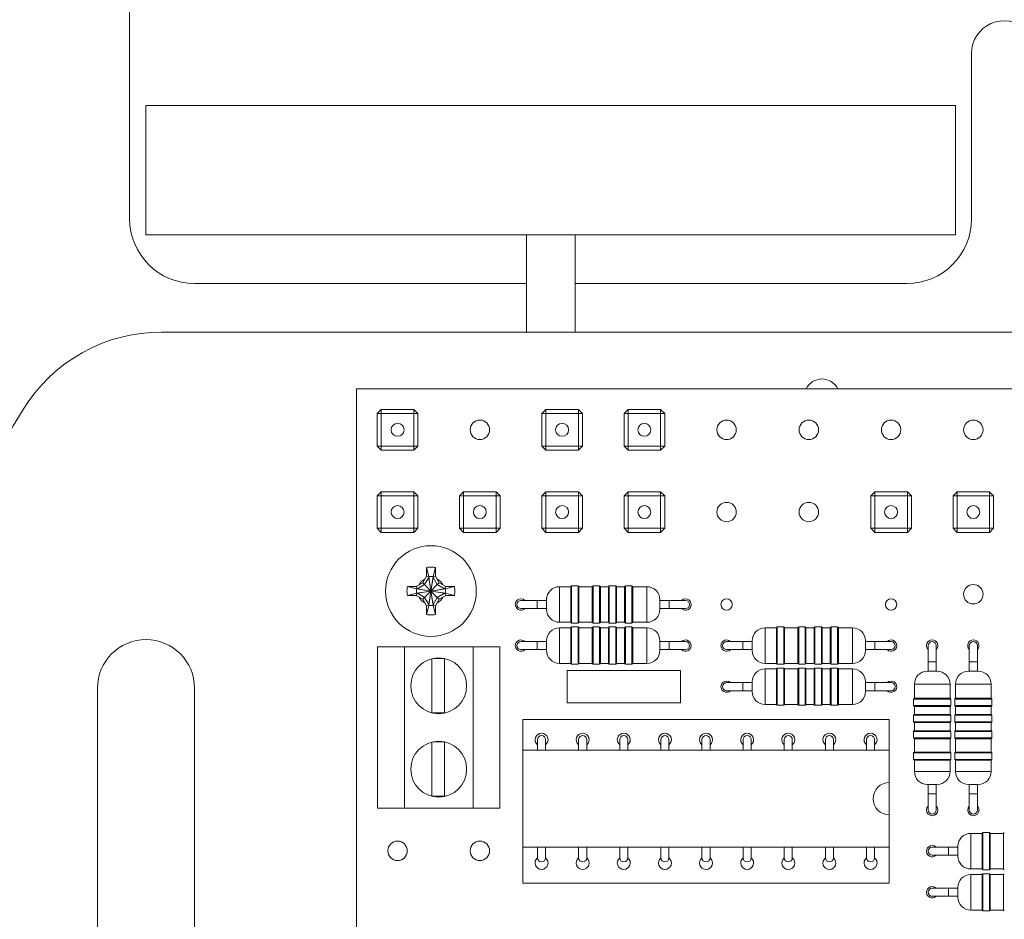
# Model space of a CAD drawing. Header units: millimetres. Extents: x 0 to 239, y 0 to 297.
# Tile 4 of 6: x 111 to 172, y 179 to 234. Entities that reach past the tile are written whole.
import ezdxf

# ---------------------------------------------------------------- set-up
doc = ezdxf.new("R2010")
doc.units = ezdxf.units.MM

msp = doc.modelspace()

# ---------------------------------------------------------------- linework, layer by layer
at = {"color": 7, "linetype": 'Continuous', "lineweight": 15}
for p, q in [((117.815, 221.965), (117.815, 235.965)), ((169.815, 232.193), (169.815, 221.965)), ((118.821, 228.965), (118.821, 220.965)), ((118.821, 228.965), (168.821, 228.965)), ((168.821, 220.965), (168.821, 228.965)), ((118.821, 220.965), (168.821, 220.965)), ((142.321, 220.965), (142.321, 214.965)), ((145.321, 214.965), (145.321, 220.965)), ((142.321, 217.965), (121.815, 217.965)), ((165.815, 217.965), (145.321, 217.965)), ((177.877, 214.965), (119.77, 214.965)), ((131.824, 211.465), (131.824, 138.465)), ((183.324, 211.465), (131.824, 211.465)), ((133.109, 209.93), (133.359, 210.18)), ((133.109, 209.93), (133.359, 209.93)), ((133.109, 207.92), (133.109, 209.93)), ((133.359, 209.93), (133.359, 210.18)), ((133.359, 210.18), (135.369, 210.18)), ((133.359, 209.93), (133.359, 207.92)), ((135.369, 209.93), (133.359, 209.93)), ((135.369, 209.93), (135.369, 210.18)), ((135.369, 210.18), (135.619, 209.93)), ((135.369, 207.92), (135.369, 209.93)), ((135.369, 209.93), (135.619, 209.93)), ((135.619, 209.93), (135.619, 207.92)), ((143.269, 209.93), (143.519, 210.18)), ((143.269, 209.93), (143.519, 209.93)), ((143.269, 207.92), (143.269, 209.93)), ((143.519, 209.93), (143.519, 210.18)), ((143.519, 210.18), (145.529, 210.18)), ((143.519, 209.93), (143.519, 207.92)), ((145.529, 209.93), (143.519, 209.93)), ((145.529, 210.18), (145.779, 209.93)), ((145.529, 209.93), (145.529, 210.18)), ((145.529, 207.92), (145.529, 209.93)), ((145.529, 209.93), (145.779, 209.93)), ((145.779, 209.93), (145.779, 207.92)), ((148.349, 209.93), (148.599, 210.18)), ((148.349, 207.92), (148.349, 209.93)), ((148.349, 209.93), (148.599, 209.93)), ((148.599, 209.93), (148.599, 210.18)), ((148.599, 210.18), (150.609, 210.18)), ((148.599, 209.93), (148.599, 207.92)), ((150.609, 209.93), (148.599, 209.93)), ((150.609, 210.18), (150.859, 209.93)), ((150.609, 209.93), (150.609, 210.18)), ((150.609, 207.92), (150.609, 209.93)), ((150.609, 209.93), (150.859, 209.93)), ((150.859, 209.93), (150.859, 207.92)), ((133.359, 207.67), (133.109, 207.92)), ((133.359, 207.92), (133.109, 207.92)), ((133.359, 207.92), (135.369, 207.92)), ((133.359, 207.67), (133.359, 207.92)), ((135.369, 207.67), (133.359, 207.67)), ((135.369, 207.67), (135.369, 207.92)), ((135.619, 207.92), (135.369, 207.92)), ((135.619, 207.92), (135.369, 207.67)), ((143.519, 207.67), (143.269, 207.92)), ((143.519, 207.92), (143.269, 207.92)), ((143.519, 207.67), (143.519, 207.92)), ((143.519, 207.92), (145.529, 207.92)), ((145.529, 207.67), (143.519, 207.67)), ((145.779, 207.92), (145.529, 207.92)), ((145.529, 207.67), (145.529, 207.92)), ((145.779, 207.92), (145.529, 207.67)), ((148.599, 207.92), (148.349, 207.92)), ((148.599, 207.67), (148.349, 207.92)), ((148.599, 207.92), (150.609, 207.92)), ((148.599, 207.67), (148.599, 207.92)), ((150.609, 207.67), (148.599, 207.67)), ((150.859, 207.92), (150.609, 207.92)), ((150.609, 207.67), (150.609, 207.92)), ((150.859, 207.92), (150.609, 207.67)), ((133.109, 204.85), (133.359, 205.1)), ((133.359, 204.85), (133.359, 205.1)), ((133.359, 205.1), (135.369, 205.1)), ((135.369, 205.1), (135.619, 204.85)), ((135.369, 204.85), (135.369, 205.1)), ((138.189, 204.85), (138.439, 205.1)), ((138.439, 204.85), (138.439, 205.1)), ((138.439, 205.1), (140.449, 205.1)), ((140.449, 205.1), (140.699, 204.85)), ((140.449, 204.85), (140.449, 205.1)), ((143.269, 204.85), (143.519, 205.1)), ((143.519, 204.85), (143.519, 205.1)), ((143.519, 205.1), (145.529, 205.1)), ((145.529, 204.85), (145.529, 205.1)), ((145.529, 205.1), (145.779, 204.85)), ((148.349, 204.85), (148.599, 205.1)), ((148.599, 204.85), (148.599, 205.1)), ((148.599, 205.1), (150.609, 205.1)), ((150.609, 204.85), (150.609, 205.1)), ((150.609, 205.1), (150.859, 204.85)), ((163.589, 204.85), (163.839, 205.1)), ((163.839, 204.85), (163.839, 205.1)), ((163.839, 205.1), (165.849, 205.1)), ((165.849, 204.85), (165.849, 205.1)), ((165.849, 205.1), (166.099, 204.85)), ((168.669, 204.85), (168.919, 205.1)), ((168.919, 204.85), (168.919, 205.1)), ((168.919, 205.1), (170.929, 205.1)), ((170.929, 205.1), (171.179, 204.85)), ((170.929, 204.85), (170.929, 205.1)), ((133.109, 204.85), (133.359, 204.85)), ((133.109, 202.84), (133.109, 204.85)), ((133.359, 204.85), (133.359, 202.84)), ((135.369, 204.85), (133.359, 204.85)), ((135.369, 202.84), (135.369, 204.85)), ((135.369, 204.85), (135.619, 204.85)), ((135.619, 204.85), (135.619, 202.84)), ((138.189, 202.84), (138.189, 204.85)), ((138.189, 204.85), (138.439, 204.85)), ((138.439, 204.85), (138.439, 202.84)), ((140.449, 204.85), (138.439, 204.85)), ((140.449, 204.85), (140.699, 204.85)), ((140.449, 202.84), (140.449, 204.85)), ((140.699, 204.85), (140.699, 202.84)), ((143.269, 204.85), (143.519, 204.85)), ((143.269, 202.84), (143.269, 204.85)), ((143.519, 204.85), (143.519, 202.84)), ((145.529, 204.85), (143.519, 204.85)), ((145.529, 204.85), (145.779, 204.85)), ((145.529, 202.84), (145.529, 204.85)), ((145.779, 204.85), (145.779, 202.84)), ((148.349, 202.84), (148.349, 204.85)), ((148.349, 204.85), (148.599, 204.85)), ((148.599, 204.85), (148.599, 202.84)), ((150.609, 204.85), (148.599, 204.85)), ((150.609, 202.84), (150.609, 204.85)), ((150.609, 204.85), (150.859, 204.85)), ((150.859, 204.85), (150.859, 202.84)), ((163.589, 204.85), (163.839, 204.85)), ((163.589, 202.84), (163.589, 204.85)), ((165.849, 204.85), (163.839, 204.85)), ((163.839, 204.85), (163.839, 202.84)), ((165.849, 204.85), (166.099, 204.85)), ((165.849, 202.84), (165.849, 204.85)), ((166.099, 204.85), (166.099, 202.84)), ((168.669, 202.84), (168.669, 204.85)), ((168.669, 204.85), (168.919, 204.85)), ((168.919, 204.85), (168.919, 202.84)), ((170.929, 204.85), (168.919, 204.85)), ((170.929, 204.85), (171.179, 204.85)), ((170.929, 202.84), (170.929, 204.85)), ((171.179, 204.85), (171.179, 202.84)), ((133.359, 202.59), (133.109, 202.84)), ((133.359, 202.84), (133.109, 202.84)), ((133.359, 202.84), (135.369, 202.84)), ((133.359, 202.59), (133.359, 202.84)), ((135.369, 202.59), (133.359, 202.59)), ((135.369, 202.59), (135.369, 202.84)), ((135.619, 202.84), (135.369, 202.84)), ((135.619, 202.84), (135.369, 202.59)), ((138.439, 202.84), (138.189, 202.84)), ((138.439, 202.59), (138.189, 202.84)), ((138.439, 202.84), (140.449, 202.84)), ((138.439, 202.59), (138.439, 202.84)), ((140.449, 202.59), (138.439, 202.59)), ((140.699, 202.84), (140.449, 202.84)), ((140.449, 202.59), (140.449, 202.84)), ((140.699, 202.84), (140.449, 202.59)), ((143.519, 202.59), (143.269, 202.84)), ((143.519, 202.84), (143.269, 202.84)), ((143.519, 202.59), (143.519, 202.84)), ((143.519, 202.84), (145.529, 202.84)), ((145.529, 202.59), (143.519, 202.59)), ((145.779, 202.84), (145.529, 202.84)), ((145.529, 202.59), (145.529, 202.84)), ((145.779, 202.84), (145.529, 202.59)), ((148.599, 202.84), (148.349, 202.84)), ((148.599, 202.59), (148.349, 202.84)), ((148.599, 202.84), (150.609, 202.84)), ((148.599, 202.59), (148.599, 202.84)), ((150.609, 202.59), (148.599, 202.59)), ((150.859, 202.84), (150.609, 202.84)), ((150.609, 202.59), (150.609, 202.84)), ((150.859, 202.84), (150.609, 202.59)), ((163.839, 202.59), (163.589, 202.84)), ((163.839, 202.84), (163.589, 202.84)), ((163.839, 202.59), (163.839, 202.84)), ((163.839, 202.84), (165.849, 202.84)), ((165.849, 202.59), (163.839, 202.59)), ((165.849, 202.59), (165.849, 202.84)), ((166.099, 202.84), (165.849, 202.84)), ((166.099, 202.84), (165.849, 202.59)), ((168.919, 202.84), (168.669, 202.84)), ((168.919, 202.59), (168.669, 202.84)), ((168.919, 202.59), (168.919, 202.84)), ((168.919, 202.84), (170.929, 202.84)), ((170.929, 202.59), (168.919, 202.59)), ((170.929, 202.59), (170.929, 202.84)), ((171.179, 202.84), (170.929, 202.84)), ((171.179, 202.84), (170.929, 202.59)), ((136.148, 200.419), (136.144, 200.311)), ((136.148, 200.419), (136.284, 199.854)), ((136.564, 199.854), (136.699, 200.419)), ((136.704, 200.311), (136.699, 200.419)), ((135.691, 199.35), (135.912, 199.477)), ((136.039, 199.698), (135.912, 199.477)), ((136.03, 199.359), (135.912, 199.477)), ((136.284, 199.798), (136.03, 199.359)), ((136.144, 199.879), (136.039, 199.698)), ((136.284, 199.798), (136.144, 199.879)), ((136.284, 199.854), (136.284, 199.798)), ((136.284, 199.854), (136.424, 198.965)), ((136.424, 198.965), (136.284, 199.798)), ((136.424, 198.965), (136.564, 199.854)), ((136.564, 199.798), (136.424, 198.965)), ((136.704, 199.879), (136.564, 199.798)), ((136.564, 199.798), (136.564, 199.854)), ((136.817, 199.359), (136.564, 199.798)), ((136.808, 199.698), (136.704, 199.879)), ((136.808, 199.698), (136.935, 199.477)), ((136.935, 199.477), (136.817, 199.359)), ((137.156, 199.35), (136.935, 199.477)), ((135.078, 199.245), (134.97, 199.241)), ((135.534, 199.105), (134.97, 199.241)), ((135.691, 199.35), (135.51, 199.245)), ((135.51, 199.245), (135.59, 199.105)), ((135.59, 199.105), (135.534, 199.105)), ((136.424, 198.965), (135.534, 199.105)), ((135.534, 198.825), (136.424, 198.965)), ((136.03, 199.359), (135.59, 199.105)), ((135.59, 199.105), (136.424, 198.965)), ((136.424, 198.965), (135.59, 198.825)), ((136.424, 198.965), (136.03, 199.359)), ((136.424, 198.965), (136.03, 198.572)), ((136.424, 198.965), (136.284, 198.076)), ((136.284, 198.132), (136.424, 198.965)), ((136.817, 199.359), (136.424, 198.965)), ((137.313, 199.105), (136.424, 198.965)), ((136.424, 198.965), (137.257, 199.105)), ((136.564, 198.076), (136.424, 198.965)), ((136.424, 198.965), (137.313, 198.825)), ((137.257, 198.825), (136.424, 198.965)), ((136.817, 198.572), (136.424, 198.965)), ((136.424, 198.965), (136.564, 198.132)), ((137.257, 199.105), (136.817, 199.359)), ((137.337, 199.245), (137.156, 199.35)), ((137.257, 199.105), (137.337, 199.245)), ((137.313, 199.105), (137.257, 199.105)), ((137.877, 199.241), (137.313, 199.105)), ((137.877, 199.241), (137.769, 199.245)), ((145.064, 199.235), (144.364, 199.235)), ((145.064, 197.035), (145.064, 199.235)), ((145.514, 199.285), (145.114, 199.285)), ((146.387, 199.235), (145.564, 199.235)), ((145.564, 199.235), (145.564, 197.035)), ((146.387, 197.035), (146.387, 199.235)), ((146.837, 199.285), (146.437, 199.285)), ((147.387, 199.235), (146.887, 199.235)), ((146.887, 199.235), (146.887, 197.035)), ((147.387, 197.035), (147.387, 199.235)), ((147.837, 199.285), (147.437, 199.285)), ((148.387, 199.235), (147.887, 199.235)), ((147.887, 199.235), (147.887, 197.035)), ((148.387, 197.035), (148.387, 199.235)), ((148.837, 199.285), (148.437, 199.285)), ((149.764, 199.235), (148.887, 199.235)), ((148.887, 199.235), (148.887, 197.035)), ((134.97, 198.69), (135.534, 198.825)), ((134.97, 198.69), (135.078, 198.685)), ((135.59, 198.825), (135.51, 198.685)), ((135.51, 198.685), (135.691, 198.581)), ((135.534, 198.825), (135.59, 198.825)), ((135.59, 198.825), (136.03, 198.572)), ((135.691, 198.581), (135.912, 198.453)), ((136.03, 198.572), (135.912, 198.453)), ((136.039, 198.232), (135.912, 198.453)), ((136.03, 198.572), (136.284, 198.132)), ((136.564, 198.132), (136.817, 198.572)), ((136.808, 198.232), (136.935, 198.453)), ((136.817, 198.572), (137.257, 198.825)), ((136.935, 198.453), (136.817, 198.572)), ((137.156, 198.581), (136.935, 198.453)), ((137.156, 198.581), (137.337, 198.685)), ((137.337, 198.685), (137.257, 198.825)), ((137.257, 198.825), (137.313, 198.825)), ((137.313, 198.825), (137.877, 198.69)), ((137.769, 198.685), (137.877, 198.69)), ((142.984, 198.385), (141.984, 198.385)), ((143.564, 198.385), (142.984, 198.385)), ((143.564, 197.835), (143.564, 198.435)), ((150.564, 197.835), (150.564, 198.435)), ((151.144, 198.385), (150.564, 198.385)), ((152.144, 198.385), (151.144, 198.385)), ((136.039, 198.232), (136.144, 198.052)), ((136.144, 198.052), (136.284, 198.132)), ((136.284, 198.076), (136.148, 197.512)), ((136.284, 198.132), (136.284, 198.076)), ((136.564, 198.132), (136.704, 198.052)), ((136.564, 198.076), (136.564, 198.132)), ((136.699, 197.512), (136.564, 198.076)), ((136.704, 198.052), (136.808, 198.232)), ((141.984, 197.885), (142.984, 197.885)), ((142.984, 197.885), (143.564, 197.885)), ((150.564, 197.885), (151.144, 197.885)), ((151.144, 197.885), (152.144, 197.885)), ((136.144, 197.62), (136.148, 197.512)), ((136.699, 197.512), (136.704, 197.62)), ((144.364, 197.035), (145.064, 197.035)), ((145.064, 196.695), (144.364, 196.695)), ((145.064, 194.495), (145.064, 196.695)), ((145.114, 196.985), (145.514, 196.985)), ((145.514, 196.745), (145.114, 196.745)), ((145.564, 197.035), (146.387, 197.035)), ((146.387, 196.695), (145.564, 196.695)), ((145.564, 196.695), (145.564, 194.495)), ((146.387, 194.495), (146.387, 196.695)), ((146.437, 196.985), (146.837, 196.985)), ((146.837, 196.745), (146.437, 196.745)), ((146.887, 197.035), (147.387, 197.035)), ((147.387, 196.695), (146.887, 196.695)), ((146.887, 196.695), (146.887, 194.495)), ((147.387, 194.495), (147.387, 196.695)), ((147.437, 196.985), (147.837, 196.985)), ((147.837, 196.745), (147.437, 196.745)), ((147.887, 197.035), (148.387, 197.035)), ((148.387, 196.695), (147.887, 196.695)), ((147.887, 196.695), (147.887, 194.495)), ((148.387, 194.495), (148.387, 196.695)), ((148.437, 196.985), (148.837, 196.985)), ((148.837, 196.745), (148.437, 196.745)), ((148.887, 197.035), (149.764, 197.035)), ((149.764, 196.695), (148.887, 196.695)), ((148.887, 196.695), (148.887, 194.495)), ((157.764, 196.695), (157.064, 196.695)), ((157.764, 194.495), (157.764, 196.695)), ((158.214, 196.745), (157.814, 196.745)), ((159.087, 196.695), (158.264, 196.695)), ((158.264, 196.695), (158.264, 194.495)), ((159.087, 194.495), (159.087, 196.695)), ((159.537, 196.745), (159.137, 196.745)), ((160.087, 196.695), (159.587, 196.695)), ((159.587, 196.695), (159.587, 194.495)), ((160.087, 194.495), (160.087, 196.695)), ((160.537, 196.745), (160.137, 196.745)), ((161.087, 196.695), (160.587, 196.695)), ((160.587, 196.695), (160.587, 194.495)), ((161.087, 194.495), (161.087, 196.695)), ((161.537, 196.745), (161.137, 196.745)), ((162.464, 196.695), (161.587, 196.695)), ((161.587, 196.695), (161.587, 194.495)), ((142.984, 195.845), (141.984, 195.845)), ((143.564, 195.845), (142.984, 195.845)), ((143.564, 195.295), (143.564, 195.895)), ((150.564, 195.295), (150.564, 195.895)), ((151.144, 195.845), (150.564, 195.845)), ((152.144, 195.845), (151.144, 195.845)), ((155.684, 195.845), (154.684, 195.845)), ((156.264, 195.845), (155.684, 195.845)), ((156.264, 195.295), (156.264, 195.895)), ((163.264, 195.295), (163.264, 195.895)), ((163.844, 195.845), (163.264, 195.845)), ((164.844, 195.845), (163.844, 195.845)), ((133.129, 185.55), (133.129, 195.52)), ((133.129, 195.52), (134.784, 195.52)), ((134.784, 195.52), (134.784, 185.55)), ((139.023, 195.52), (134.784, 195.52)), ((139.023, 185.55), (139.023, 195.52)), ((139.023, 195.52), (140.679, 195.52)), ((140.679, 195.52), (140.679, 185.55)), ((141.984, 195.345), (142.984, 195.345)), ((142.984, 195.345), (143.564, 195.345)), ((150.564, 195.345), (151.144, 195.345)), ((151.144, 195.345), (152.144, 195.345)), ((154.684, 195.345), (155.684, 195.345)), ((155.684, 195.345), (156.264, 195.345)), ((163.264, 195.345), (163.844, 195.345)), ((163.844, 195.345), (164.844, 195.345)), ((167.134, 195.595), (167.134, 194.595)), ((167.634, 194.595), (167.634, 195.595)), ((169.674, 195.595), (169.674, 194.595)), ((170.174, 194.595), (170.174, 195.595)), ((136.473, 194.781), (136.473, 191.44)), ((137.253, 194.799), (136.554, 194.799)), ((137.253, 191.44), (137.253, 194.799)), ((144.364, 194.495), (145.064, 194.495)), ((151.834, 194.055), (144.834, 194.055)), ((144.834, 194.055), (144.834, 192.055)), ((145.114, 194.445), (145.514, 194.445)), ((145.564, 194.495), (146.387, 194.495)), ((146.437, 194.445), (146.837, 194.445)), ((146.887, 194.495), (147.387, 194.495)), ((147.437, 194.445), (147.837, 194.445)), ((147.887, 194.495), (148.387, 194.495)), ((148.437, 194.445), (148.837, 194.445)), ((148.887, 194.495), (149.764, 194.495)), ((151.834, 192.055), (151.834, 194.055)), ((157.064, 194.495), (157.764, 194.495)), ((157.764, 194.155), (157.064, 194.155)), ((157.764, 191.955), (157.764, 194.155)), ((157.814, 194.445), (158.214, 194.445)), ((158.214, 194.205), (157.814, 194.205)), ((158.264, 194.495), (159.087, 194.495)), ((159.087, 194.155), (158.264, 194.155)), ((158.264, 194.155), (158.264, 191.955)), ((159.087, 191.955), (159.087, 194.155)), ((159.137, 194.445), (159.537, 194.445)), ((159.537, 194.205), (159.137, 194.205)), ((159.587, 194.495), (160.087, 194.495)), ((160.087, 194.155), (159.587, 194.155)), ((159.587, 194.155), (159.587, 191.955)), ((160.087, 191.955), (160.087, 194.155)), ((160.137, 194.445), (160.537, 194.445)), ((160.537, 194.205), (160.137, 194.205)), ((160.587, 194.495), (161.087, 194.495)), ((161.087, 194.155), (160.587, 194.155)), ((160.587, 194.155), (160.587, 191.955)), ((161.087, 191.955), (161.087, 194.155)), ((161.137, 194.445), (161.537, 194.445)), ((161.537, 194.205), (161.137, 194.205)), ((161.587, 194.495), (162.464, 194.495)), ((162.464, 194.155), (161.587, 194.155)), ((161.587, 194.155), (161.587, 191.955)), ((167.684, 194.015), (167.084, 194.015)), ((167.134, 194.595), (167.134, 194.015)), ((167.634, 194.015), (167.634, 194.595)), ((170.224, 194.015), (169.624, 194.015)), ((169.674, 194.595), (169.674, 194.015)), ((170.174, 194.015), (170.174, 194.595)), ((115.824, 192.965), (115.824, 156.965)), ((121.824, 156.965), (121.824, 192.965)), ((155.684, 193.305), (154.684, 193.305)), ((154.684, 192.805), (155.684, 192.805)), ((156.264, 193.305), (155.684, 193.305)), ((155.684, 192.805), (156.264, 192.805)), ((156.264, 192.755), (156.264, 193.355)), ((163.264, 192.755), (163.264, 193.355)), ((163.844, 193.305), (163.264, 193.305)), ((163.264, 192.805), (163.844, 192.805)), ((164.844, 193.305), (163.844, 193.305)), ((163.844, 192.805), (164.844, 192.805)), ((166.284, 193.215), (166.284, 192.338)), ((168.484, 192.338), (168.484, 193.215)), ((168.824, 193.215), (168.824, 192.338)), ((171.024, 192.338), (171.024, 193.215)), ((166.234, 192.288), (166.234, 191.888)), ((166.284, 192.338), (168.484, 192.338)), ((168.534, 191.888), (168.534, 192.288)), ((168.774, 192.288), (168.774, 191.888)), ((168.824, 192.338), (171.024, 192.338)), ((171.074, 191.888), (171.074, 192.288)), ((144.834, 192.055), (151.834, 192.055)), ((157.064, 191.955), (157.764, 191.955)), ((157.814, 191.905), (158.214, 191.905)), ((158.264, 191.955), (159.087, 191.955)), ((159.137, 191.905), (159.537, 191.905)), ((159.587, 191.955), (160.087, 191.955)), ((160.137, 191.905), (160.537, 191.905)), ((160.587, 191.955), (161.087, 191.955)), ((161.137, 191.905), (161.537, 191.905)), ((161.587, 191.955), (162.464, 191.955)), ((166.284, 191.838), (166.284, 191.338)), ((168.484, 191.838), (166.284, 191.838)), ((168.484, 191.338), (168.484, 191.838)), ((168.824, 191.838), (168.824, 191.338)), ((171.024, 191.838), (168.824, 191.838)), ((171.024, 191.338), (171.024, 191.838)), ((136.473, 191.44), (137.253, 191.44)), ((142.094, 189.135), (142.094, 191.025)), ((142.094, 191.025), (164.734, 191.025)), ((164.734, 189.135), (164.734, 191.025)), ((166.234, 191.288), (166.234, 190.888)), ((166.284, 191.338), (168.484, 191.338)), ((168.534, 190.888), (168.534, 191.288)), ((168.774, 191.288), (168.774, 190.888)), ((168.824, 191.338), (171.024, 191.338)), ((171.074, 190.888), (171.074, 191.288)), ((166.284, 190.838), (166.284, 190.338)), ((168.484, 190.838), (166.284, 190.838)), ((168.484, 190.338), (168.484, 190.838)), ((168.824, 190.838), (168.824, 190.338)), ((171.024, 190.838), (168.824, 190.838)), ((171.024, 190.338), (171.024, 190.838)), ((143.004, 189.785), (143.004, 189.135)), ((143.504, 189.135), (143.504, 189.785)), ((145.544, 189.785), (145.544, 189.135)), ((146.044, 189.135), (146.044, 189.785)), ((148.084, 189.785), (148.084, 189.135)), ((148.584, 189.135), (148.584, 189.785)), ((150.624, 189.785), (150.624, 189.135)), ((151.124, 189.135), (151.124, 189.785)), ((153.164, 189.785), (153.164, 189.135)), ((153.664, 189.135), (153.664, 189.785)), ((155.704, 189.785), (155.704, 189.135)), ((156.204, 189.135), (156.204, 189.785)), ((158.244, 189.785), (158.244, 189.135)), ((158.744, 189.135), (158.744, 189.785)), ((160.784, 189.785), (160.784, 189.135)), ((161.284, 189.135), (161.284, 189.785)), ((163.324, 189.785), (163.324, 189.135)), ((163.824, 189.135), (163.824, 189.785)), ((166.234, 190.288), (166.234, 189.888)), ((166.284, 190.338), (168.484, 190.338)), ((166.284, 189.838), (166.284, 189.015)), ((168.484, 189.838), (166.284, 189.838)), ((168.484, 189.015), (168.484, 189.838)), ((168.534, 189.888), (168.534, 190.288)), ((168.774, 190.288), (168.774, 189.888)), ((168.824, 190.338), (171.024, 190.338)), ((168.824, 189.838), (168.824, 189.015)), ((171.024, 189.838), (168.824, 189.838)), ((171.024, 189.015), (171.024, 189.838)), ((171.074, 189.888), (171.074, 190.288)), ((136.473, 189.631), (136.473, 186.29)), ((137.253, 189.65), (136.554, 189.65)), ((137.253, 186.29), (137.253, 189.65)), ((142.094, 189.135), (164.734, 189.135)), ((142.094, 183.135), (142.094, 189.135)), ((164.734, 187.135), (164.734, 189.135)), ((166.234, 188.965), (166.234, 188.565)), ((166.284, 189.015), (168.484, 189.015)), ((168.534, 188.565), (168.534, 188.965)), ((168.774, 188.965), (168.774, 188.565)), ((168.824, 189.015), (171.024, 189.015)), ((171.074, 188.565), (171.074, 188.965)), ((166.284, 188.515), (166.284, 187.815)), ((168.484, 188.515), (166.284, 188.515)), ((168.484, 187.815), (168.484, 188.515)), ((168.824, 188.515), (168.824, 187.815)), ((171.024, 188.515), (168.824, 188.515)), ((171.024, 187.815), (171.024, 188.515)), ((164.734, 185.135), (164.734, 187.135)), ((167.684, 187.015), (167.084, 187.015)), ((167.134, 187.015), (167.134, 186.435)), ((167.634, 186.435), (167.634, 187.015)), ((170.224, 187.015), (169.624, 187.015)), ((169.674, 187.015), (169.674, 186.435)), ((170.174, 186.435), (170.174, 187.015)), ((136.473, 186.29), (137.253, 186.29)), ((167.134, 186.435), (167.134, 185.435)), ((167.634, 185.435), (167.634, 186.435)), ((169.674, 186.435), (169.674, 185.435)), ((170.174, 185.435), (170.174, 186.435)), ((134.784, 185.55), (133.129, 185.55)), ((134.784, 185.55), (139.023, 185.55)), ((140.679, 185.55), (139.023, 185.55)), ((164.734, 183.135), (164.734, 185.135)), ((170.464, 183.995), (169.764, 183.995)), ((170.464, 181.795), (170.464, 183.995)), ((170.914, 184.045), (170.514, 184.045)), ((171.787, 183.995), (170.964, 183.995)), ((170.964, 183.995), (170.964, 181.795)), ((171.787, 181.795), (171.787, 183.995)), ((142.094, 183.135), (164.734, 183.135)), ((142.094, 180.925), (142.094, 183.135)), ((143.004, 183.135), (143.004, 182.485)), ((143.504, 182.485), (143.504, 183.135)), ((145.544, 183.135), (145.544, 182.485)), ((146.044, 182.485), (146.044, 183.135)), ((148.084, 183.135), (148.084, 182.485)), ((148.584, 182.485), (148.584, 183.135)), ((150.624, 183.135), (150.624, 182.485)), ((151.124, 182.485), (151.124, 183.135)), ((153.164, 183.135), (153.164, 182.485)), ((153.664, 182.485), (153.664, 183.135)), ((155.704, 183.135), (155.704, 182.485)), ((156.204, 182.485), (156.204, 183.135)), ((158.244, 183.135), (158.244, 182.485)), ((158.744, 182.485), (158.744, 183.135)), ((160.784, 183.135), (160.784, 182.485)), ((161.284, 182.485), (161.284, 183.135)), ((163.324, 183.135), (163.324, 182.485)), ((163.824, 182.485), (163.824, 183.135)), ((164.734, 180.925), (164.734, 183.135)), ((168.384, 183.145), (167.384, 183.145)), ((168.964, 183.145), (168.384, 183.145)), ((168.964, 182.595), (168.964, 183.195)), ((167.384, 182.645), (168.384, 182.645)), ((168.384, 182.645), (168.964, 182.645)), ((169.764, 181.795), (170.464, 181.795)), ((170.464, 181.455), (169.764, 181.455)), ((170.464, 179.255), (170.464, 181.455)), ((170.514, 181.745), (170.914, 181.745)), ((170.914, 181.505), (170.514, 181.505)), ((170.964, 181.795), (171.787, 181.795)), ((171.787, 181.455), (170.964, 181.455)), ((170.964, 181.455), (170.964, 179.255)), ((171.787, 179.255), (171.787, 181.455)), ((142.094, 180.925), (164.734, 180.925)), ((168.964, 180.055), (168.964, 180.655)), ((168.384, 180.605), (167.384, 180.605)), ((167.384, 180.105), (168.384, 180.105)), ((168.964, 180.605), (168.384, 180.605)), ((168.384, 180.105), (168.964, 180.105)), ((169.764, 179.255), (170.464, 179.255)), ((170.514, 179.205), (170.914, 179.205)), ((170.964, 179.255), (171.787, 179.255))]:
    msp.add_line(p, q, dxfattribs=at)
at = {"color": 8, "linetype": 'Continuous', "lineweight": 15}
for p, q in [((144.364, 197.035), (144.364, 199.235)), ((145.114, 199.285), (145.114, 196.985)), ((145.514, 196.985), (145.514, 199.285)), ((146.437, 199.285), (146.437, 196.985)), ((146.837, 196.985), (146.837, 199.285)), ((147.437, 199.285), (147.437, 196.985)), ((147.837, 196.985), (147.837, 199.285)), ((148.437, 199.285), (148.437, 196.985)), ((148.837, 196.985), (148.837, 199.285)), ((149.764, 197.035), (149.764, 199.235)), ((142.984, 197.885), (142.984, 198.385)), ((151.144, 197.885), (151.144, 198.385)), ((144.364, 194.495), (144.364, 196.695)), ((145.114, 196.745), (145.114, 194.445)), ((145.514, 194.445), (145.514, 196.745)), ((146.437, 196.745), (146.437, 194.445)), ((146.837, 194.445), (146.837, 196.745)), ((147.437, 196.745), (147.437, 194.445)), ((147.837, 194.445), (147.837, 196.745)), ((148.437, 196.745), (148.437, 194.445)), ((148.837, 194.445), (148.837, 196.745)), ((149.764, 194.495), (149.764, 196.695)), ((157.064, 194.495), (157.064, 196.695)), ((157.814, 196.745), (157.814, 194.445)), ((158.214, 194.445), (158.214, 196.745)), ((159.137, 196.745), (159.137, 194.445)), ((159.537, 194.445), (159.537, 196.745)), ((160.137, 196.745), (160.137, 194.445)), ((160.537, 194.445), (160.537, 196.745)), ((161.137, 196.745), (161.137, 194.445)), ((161.537, 194.445), (161.537, 196.745)), ((162.464, 194.495), (162.464, 196.695)), ((142.984, 195.345), (142.984, 195.845)), ((151.144, 195.345), (151.144, 195.845)), ((155.684, 195.345), (155.684, 195.845)), ((163.844, 195.345), (163.844, 195.845)), ((157.064, 191.955), (157.064, 194.155)), ((157.814, 194.205), (157.814, 191.905)), ((158.214, 191.905), (158.214, 194.205)), ((159.137, 194.205), (159.137, 191.905)), ((159.537, 191.905), (159.537, 194.205)), ((160.137, 194.205), (160.137, 191.905)), ((160.537, 191.905), (160.537, 194.205)), ((161.137, 194.205), (161.137, 191.905)), ((161.537, 191.905), (161.537, 194.205)), ((162.464, 191.955), (162.464, 194.155)), ((167.634, 194.595), (167.134, 194.595)), ((170.174, 194.595), (169.674, 194.595)), ((155.684, 192.805), (155.684, 193.305)), ((163.844, 192.805), (163.844, 193.305)), ((168.484, 193.215), (166.284, 193.215)), ((171.024, 193.215), (168.824, 193.215)), ((168.534, 192.288), (166.234, 192.288)), ((171.074, 192.288), (168.774, 192.288)), ((166.234, 191.888), (168.534, 191.888)), ((168.774, 191.888), (171.074, 191.888)), ((168.534, 191.288), (166.234, 191.288)), ((171.074, 191.288), (168.774, 191.288)), ((166.234, 190.888), (168.534, 190.888)), ((168.774, 190.888), (171.074, 190.888)), ((168.534, 190.288), (166.234, 190.288)), ((166.234, 189.888), (168.534, 189.888)), ((171.074, 190.288), (168.774, 190.288)), ((168.774, 189.888), (171.074, 189.888)), ((168.534, 188.965), (166.234, 188.965)), ((166.234, 188.565), (168.534, 188.565)), ((171.074, 188.965), (168.774, 188.965)), ((168.774, 188.565), (171.074, 188.565)), ((168.484, 187.815), (166.284, 187.815)), ((171.024, 187.815), (168.824, 187.815)), ((167.634, 186.435), (167.134, 186.435)), ((170.174, 186.435), (169.674, 186.435)), ((169.764, 181.795), (169.764, 183.995)), ((170.514, 184.045), (170.514, 181.745)), ((170.914, 181.745), (170.914, 184.045)), ((168.384, 182.645), (168.384, 183.145)), ((169.764, 179.255), (169.764, 181.455)), ((170.514, 181.505), (170.514, 179.205)), ((170.914, 179.205), (170.914, 181.505)), ((168.384, 180.105), (168.384, 180.605))]:
    msp.add_line(p, q, dxfattribs=at)
at = {"color": 7, "linetype": 'Continuous', "lineweight": 15, "flags": 128}
for points in [[(142.228, 198.385), (142.117, 198.459), (141.984, 198.485)], [(152.144, 198.485), (152.01, 198.459), (151.899, 198.385)], [(142.228, 195.845), (142.117, 195.919), (141.984, 195.945)], [(152.144, 195.945), (152.01, 195.919), (151.899, 195.845)], [(154.928, 195.845), (154.817, 195.919), (154.684, 195.945)], [(164.844, 195.945), (164.71, 195.919), (164.599, 195.845)], [(154.928, 193.305), (154.817, 193.379), (154.684, 193.405)], [(164.844, 193.405), (164.71, 193.379), (164.599, 193.305)], [(167.628, 183.145), (167.517, 183.219), (167.384, 183.245)], [(167.628, 180.605), (167.517, 180.679), (167.384, 180.705)]]:
    msp.add_lwpolyline(points, dxfattribs=at)
at = {"color": 7, "linetype": 'Continuous', "lineweight": 15}
for centre, radius in [((134.364, 208.925), 0.4), ((139.444, 208.925), 0.6), ((144.524, 208.925), 0.4), ((149.604, 208.925), 0.4), ((154.684, 208.925), 0.6), ((159.764, 208.925), 0.6), ((164.844, 208.925), 0.6), ((169.924, 208.925), 0.6), ((154.684, 203.845), 0.6), ((159.764, 203.845), 0.6), ((134.364, 203.845), 0.4), ((139.444, 203.845), 0.4), ((144.524, 203.845), 0.4), ((149.604, 203.845), 0.4), ((164.844, 203.845), 0.4), ((169.924, 203.845), 0.4), ((136.424, 198.965), 2.8), ((169.924, 198.765), 0.6), ((154.684, 198.135), 0.35), ((164.844, 198.135), 0.35), ((136.904, 193.11), 1.725), ((136.904, 187.96), 1.725), ((134.364, 182.915), 0.6), ((139.444, 182.915), 0.6)]:
    msp.add_circle(centre, radius, dxfattribs=at)
for centre, radius, start, end in [((171.815, 232.193), 2, 47.19642, 180), ((121.815, 221.965), 4, 180, 270), ((165.815, 221.965), 4, 270, 360), ((119.77, 204.965), 10, 90, 148.55102), ((160.574, 210.965), 1.1, 27.03569, 152.96431), ((168.824, 174.965), 67.5, 148.55102, 211.44898), ((136.424, 198.965), 0.828, 117.67119, 152.32881), ((136.424, 198.965), 0.828, 27.67119, 62.32881), ((144.364, 198.435), 0.8, 90, 180), ((145.114, 199.235), 0.05, 90, 180), ((145.514, 199.235), 0.05, 0, 90), ((146.437, 199.235), 0.05, 90, 180), ((146.837, 199.235), 0.05, 0, 90), ((147.437, 199.235), 0.05, 90, 180), ((147.837, 199.235), 0.05, 0, 90), ((148.437, 199.235), 0.05, 90, 180), ((148.837, 199.235), 0.05, 0, 90), ((149.764, 198.435), 0.8, 0, 90), ((136.424, 198.965), 0.828, 207.67119, 242.32881), ((136.424, 198.965), 0.828, 297.67119, 332.32881), ((141.984, 198.135), 0.35, 90, 314.41531), ((141.984, 198.135), 0.25, 90, 270), ((152.144, 198.135), 0.35, 225.58469, 90), ((152.144, 198.135), 0.25, 270, 90), ((144.364, 197.835), 0.8, 180, 270), ((149.764, 197.835), 0.8, 270, 0), ((144.364, 195.895), 0.8, 90, 180), ((145.114, 197.035), 0.05, 180, 270), ((145.114, 196.695), 0.05, 90, 180), ((145.514, 197.035), 0.05, 270, 0), ((145.514, 196.695), 0.05, 0, 90), ((146.437, 197.035), 0.05, 180, 270), ((146.437, 196.695), 0.05, 90, 180), ((146.837, 197.035), 0.05, 270, 0), ((146.837, 196.695), 0.05, 0, 90), ((147.437, 197.035), 0.05, 180, 270), ((147.437, 196.695), 0.05, 90, 180), ((147.837, 197.035), 0.05, 270, 0), ((147.837, 196.695), 0.05, 0, 90), ((148.437, 197.035), 0.05, 180, 270), ((148.437, 196.695), 0.05, 90, 180), ((148.837, 197.035), 0.05, 270, 0), ((148.837, 196.695), 0.05, 0, 90), ((149.764, 195.895), 0.8, 0, 90), ((157.064, 195.895), 0.8, 90, 180), ((157.814, 196.695), 0.05, 90, 180), ((158.214, 196.695), 0.05, 0, 90), ((159.137, 196.695), 0.05, 90, 180), ((159.537, 196.695), 0.05, 0, 90), ((160.137, 196.695), 0.05, 90, 180), ((160.537, 196.695), 0.05, 0, 90), ((161.137, 196.695), 0.05, 90, 180), ((161.537, 196.695), 0.05, 0, 90), ((162.464, 195.895), 0.8, 0, 90), ((118.824, 192.965), 3, 0, 180), ((141.984, 195.595), 0.35, 90, 314.41531), ((141.984, 195.595), 0.25, 90, 270), ((152.144, 195.595), 0.35, 225.58469, 90), ((152.144, 195.595), 0.25, 270, 90), ((154.684, 195.595), 0.35, 90, 314.41531), ((154.684, 195.595), 0.25, 90, 270), ((164.844, 195.595), 0.35, 225.58469, 90), ((164.844, 195.595), 0.25, 270, 90), ((167.384, 195.595), 0.35, 90, 224.41531), ((167.384, 195.595), 0.25, 0, 180), ((167.384, 195.595), 0.35, 315.58469, 90), ((169.924, 195.595), 0.35, 90, 224.41531), ((169.924, 195.595), 0.25, 0, 180), ((169.924, 195.595), 0.35, 315.58469, 90), ((144.364, 195.295), 0.8, 180, 270), ((149.764, 195.295), 0.8, 270, 0), ((157.064, 195.295), 0.8, 180, 270), ((162.464, 195.295), 0.8, 270, 0), ((145.114, 194.495), 0.05, 180, 270), ((145.514, 194.495), 0.05, 270, 0), ((146.437, 194.495), 0.05, 180, 270), ((146.837, 194.495), 0.05, 270, 0), ((147.437, 194.495), 0.05, 180, 270), ((147.837, 194.495), 0.05, 270, 0), ((148.437, 194.495), 0.05, 180, 270), ((148.837, 194.495), 0.05, 270, 0), ((157.064, 193.355), 0.8, 90, 180), ((157.814, 194.495), 0.05, 180, 270), ((157.814, 194.155), 0.05, 90, 180), ((158.214, 194.495), 0.05, 270, 0), ((158.214, 194.155), 0.05, 0, 90), ((159.137, 194.495), 0.05, 180, 270), ((159.137, 194.155), 0.05, 90, 180), ((159.537, 194.495), 0.05, 270, 0), ((159.537, 194.155), 0.05, 0, 90), ((160.137, 194.495), 0.05, 180, 270), ((160.137, 194.155), 0.05, 90, 180), ((160.537, 194.495), 0.05, 270, 0), ((160.537, 194.155), 0.05, 0, 90), ((161.137, 194.495), 0.05, 180, 270), ((161.137, 194.155), 0.05, 90, 180), ((161.537, 194.495), 0.05, 270, 0), ((161.537, 194.155), 0.05, 0, 90), ((162.464, 193.355), 0.8, 0, 90), ((167.084, 193.215), 0.8, 90, 180), ((167.684, 193.215), 0.8, 0, 90), ((169.624, 193.215), 0.8, 90, 180), ((170.224, 193.215), 0.8, 0, 90), ((154.684, 193.055), 0.35, 90, 314.41531), ((164.844, 193.055), 0.35, 225.58469, 90), ((154.684, 193.055), 0.25, 90, 270), ((164.844, 193.055), 0.25, 270, 90), ((157.064, 192.755), 0.8, 180, 270), ((162.464, 192.755), 0.8, 270, 0), ((166.284, 192.288), 0.05, 90, 180), ((168.484, 192.288), 0.05, 0, 90), ((168.824, 192.288), 0.05, 90, 180), ((171.024, 192.288), 0.05, 0, 90), ((157.814, 191.955), 0.05, 180, 270), ((158.214, 191.955), 0.05, 270, 0), ((159.137, 191.955), 0.05, 180, 270), ((159.537, 191.955), 0.05, 270, 0), ((160.137, 191.955), 0.05, 180, 270), ((160.537, 191.955), 0.05, 270, 0), ((161.137, 191.955), 0.05, 180, 270), ((161.537, 191.955), 0.05, 270, 0), ((166.284, 191.888), 0.05, 180, 270), ((168.484, 191.888), 0.05, 270, 0), ((168.824, 191.888), 0.05, 180, 270), ((171.024, 191.888), 0.05, 270, 0), ((166.284, 191.288), 0.05, 90, 180), ((168.484, 191.288), 0.05, 0, 90), ((168.824, 191.288), 0.05, 90, 180), ((171.024, 191.288), 0.05, 0, 90), ((166.284, 190.888), 0.05, 180, 270), ((168.484, 190.888), 0.05, 270, 0), ((168.824, 190.888), 0.05, 180, 270), ((171.024, 190.888), 0.05, 270, 0), ((143.254, 189.785), 0.4, 90, 231.31781), ((143.254, 189.785), 0.25, 0, 180), ((143.254, 189.785), 0.4, 308.68219, 90), ((145.794, 189.785), 0.4, 90, 231.31781), ((145.794, 189.785), 0.25, 0, 180), ((145.794, 189.785), 0.4, 308.68219, 90), ((148.334, 189.785), 0.4, 90, 231.31781), ((148.334, 189.785), 0.25, 0, 180), ((148.334, 189.785), 0.4, 308.68219, 90), ((150.874, 189.785), 0.4, 90, 231.31781), ((150.874, 189.785), 0.25, 0, 180), ((150.874, 189.785), 0.4, 308.68219, 90), ((153.414, 189.785), 0.4, 90, 231.31781), ((153.414, 189.785), 0.25, 0, 180), ((153.414, 189.785), 0.4, 308.68219, 90), ((155.954, 189.785), 0.4, 90, 231.31781), ((155.954, 189.785), 0.25, 0, 180), ((155.954, 189.785), 0.4, 308.68219, 90), ((158.494, 189.785), 0.4, 90, 231.31781), ((158.494, 189.785), 0.25, 0, 180), ((158.494, 189.785), 0.4, 308.68219, 90), ((161.034, 189.785), 0.4, 90, 231.31781), ((161.034, 189.785), 0.25, 0, 180), ((161.034, 189.785), 0.4, 308.68219, 90), ((163.574, 189.785), 0.4, 90, 231.31781), ((163.574, 189.785), 0.25, 0, 180), ((163.574, 189.785), 0.4, 308.68219, 90), ((166.284, 190.288), 0.05, 90, 180), ((166.284, 189.888), 0.05, 180, 270), ((168.484, 190.288), 0.05, 0, 90), ((168.484, 189.888), 0.05, 270, 0), ((168.824, 190.288), 0.05, 90, 180), ((168.824, 189.888), 0.05, 180, 270), ((171.024, 190.288), 0.05, 0, 90), ((171.024, 189.888), 0.05, 270, 0), ((166.284, 188.965), 0.05, 90, 180), ((166.284, 188.565), 0.05, 180, 270), ((168.484, 188.965), 0.05, 0, 90), ((168.484, 188.565), 0.05, 270, 0), ((168.824, 188.965), 0.05, 90, 180), ((168.824, 188.565), 0.05, 180, 270), ((171.024, 188.965), 0.05, 0, 90), ((171.024, 188.565), 0.05, 270, 0), ((167.084, 187.815), 0.8, 180, 270), ((167.684, 187.815), 0.8, 270, 0), ((169.624, 187.815), 0.8, 180, 270), ((170.224, 187.815), 0.8, 270, 0), ((164.734, 186.135), 1, 90, 270), ((167.384, 185.435), 0.35, 135.58469, 44.41531), ((169.924, 185.435), 0.35, 135.58469, 44.41531), ((167.384, 185.435), 0.25, 180, 0), ((169.924, 185.435), 0.25, 180, 0), ((169.764, 183.195), 0.8, 90, 180), ((170.514, 183.995), 0.05, 90, 180), ((170.914, 183.995), 0.05, 0, 90), ((171.837, 183.995), 0.05, 90, 180), ((167.384, 182.895), 0.35, 90, 314.41531), ((167.384, 182.895), 0.25, 90, 270), ((143.254, 182.165), 0.4, 128.66066, 270), ((143.254, 182.485), 0.25, 180, 0), ((143.254, 182.165), 0.4, 270, 51.33934), ((145.794, 182.165), 0.4, 128.66066, 270), ((145.794, 182.485), 0.25, 180, 0), ((145.794, 182.165), 0.4, 270, 51.33934), ((148.334, 182.165), 0.4, 128.66068, 270), ((148.334, 182.485), 0.25, 180, 0), ((148.334, 182.165), 0.4, 270, 51.33932), ((150.874, 182.165), 0.4, 128.66066, 270), ((150.874, 182.485), 0.25, 180, 0), ((150.874, 182.165), 0.4, 270, 51.33934), ((153.414, 182.165), 0.4, 128.66068, 270), ((153.414, 182.485), 0.25, 180, 0), ((153.414, 182.165), 0.4, 270, 51.33932), ((155.954, 182.165), 0.4, 128.66069, 270), ((155.954, 182.485), 0.25, 180, 0), ((155.954, 182.165), 0.4, 270, 51.33931), ((158.494, 182.165), 0.4, 128.66067, 270), ((158.494, 182.485), 0.25, 180, 0), ((158.494, 182.165), 0.4, 270, 51.33933), ((161.034, 182.165), 0.4, 128.66065, 270), ((161.034, 182.485), 0.25, 180, 0), ((161.034, 182.165), 0.4, 270, 51.33935), ((163.574, 182.165), 0.4, 128.66067, 270), ((163.574, 182.485), 0.25, 180, 0), ((163.574, 182.165), 0.4, 270, 51.33933), ((169.764, 182.595), 0.8, 180, 270), ((169.764, 180.655), 0.8, 90, 180), ((170.514, 181.795), 0.05, 180, 270), ((170.514, 181.455), 0.05, 90, 180), ((170.914, 181.795), 0.05, 270, 0), ((170.914, 181.455), 0.05, 0, 90), ((171.837, 181.795), 0.05, 180, 270), ((171.837, 181.455), 0.05, 90, 180), ((167.384, 180.355), 0.35, 90, 314.41531), ((167.384, 180.355), 0.25, 90, 270), ((169.764, 180.055), 0.8, 180, 270), ((170.514, 179.255), 0.05, 180, 270), ((170.914, 179.255), 0.05, 270, 0), ((171.837, 179.255), 0.05, 180, 270)]:
    msp.add_arc(centre, radius, start, end, dxfattribs=at)
for points, knots in [([(136.144, 200.311), (136.144, 200.267), (136.144, 200.175), (136.144, 200.031), (136.144, 199.93), (136.144, 199.879)], [0, 0, 0, 0, 0.313343, 0.655958, 1, 1, 1, 1]), ([(136.699, 200.419), (136.62, 200.43), (136.49, 200.449), (136.305, 200.444), (136.201, 200.427), (136.148, 200.419)], [0, 0, 0, 0, 0.428558, 0.712649, 1, 1, 1, 1]), ([(136.704, 199.879), (136.704, 199.925), (136.704, 200.022), (136.704, 200.166), (136.704, 200.262), (136.704, 200.311)], [0, 0, 0, 0, 0.313353, 0.655933, 1, 1, 1, 1]), ([(136.284, 199.854), (136.322, 199.859), (136.388, 199.867), (136.482, 199.865), (136.536, 199.858), (136.564, 199.854)], [0, 0, 0, 0, 0.4160913, 0.7068363, 1, 1, 1, 1]), ([(135.51, 199.245), (135.464, 199.245), (135.367, 199.245), (135.223, 199.245), (135.127, 199.245), (135.078, 199.245)], [0, 0, 0, 0, 0.313347, 0.655951, 1, 1, 1, 1]), ([(135.534, 198.825), (135.53, 198.864), (135.522, 198.93), (135.524, 199.024), (135.531, 199.078), (135.534, 199.105)], [0, 0, 0, 0, 0.416103, 0.706818, 1, 1, 1, 1]), ([(137.313, 199.105), (137.317, 199.067), (137.325, 199.001), (137.323, 198.907), (137.316, 198.853), (137.313, 198.825)], [0, 0, 0, 0, 0.416103, 0.706871, 1, 1, 1, 1]), ([(137.769, 199.245), (137.725, 199.245), (137.633, 199.245), (137.489, 199.245), (137.388, 199.245), (137.337, 199.245)], [0, 0, 0, 0, 0.313348, 0.655959, 1, 1, 1, 1]), ([(135.078, 198.685), (135.122, 198.685), (135.214, 198.685), (135.358, 198.685), (135.459, 198.685), (135.51, 198.685)], [0, 0, 0, 0, 0.313348, 0.655959, 1, 1, 1, 1]), ([(137.337, 198.685), (137.383, 198.685), (137.48, 198.685), (137.624, 198.685), (137.72, 198.685), (137.769, 198.685)], [0, 0, 0, 0, 0.313347, 0.655951, 1, 1, 1, 1]), ([(136.144, 198.052), (136.144, 198.006), (136.144, 197.909), (136.144, 197.765), (136.144, 197.668), (136.144, 197.62)], [0, 0, 0, 0, 0.313353, 0.655964, 1, 1, 1, 1]), ([(136.564, 198.076), (136.525, 198.072), (136.459, 198.064), (136.365, 198.066), (136.311, 198.073), (136.284, 198.076)], [0, 0, 0, 0, 0.41609, 0.706838, 1, 1, 1, 1]), ([(136.704, 197.62), (136.704, 197.664), (136.704, 197.756), (136.704, 197.9), (136.704, 198.001), (136.704, 198.052)], [0, 0, 0, 0, 0.313343, 0.655958, 1, 1, 1, 1]), ([(136.148, 197.512), (136.227, 197.5), (136.357, 197.482), (136.542, 197.487), (136.646, 197.503), (136.699, 197.512)], [0, 0, 0, 0, 0.4285559, 0.7126475, 1, 1, 1, 1])]:
    msp.add_open_spline(points, degree=3, knots=knots, dxfattribs=at)
for points in [[(134.97, 199.241), (134.957, 199.149), (134.931, 198.965), (134.957, 198.782), (134.97, 198.69)], [(137.877, 198.69), (137.89, 198.782), (137.916, 198.965), (137.89, 199.149), (137.877, 199.241)]]:
    msp.add_open_spline(points, degree=3, dxfattribs=at)

doc.saveas('drawing.dxf')
